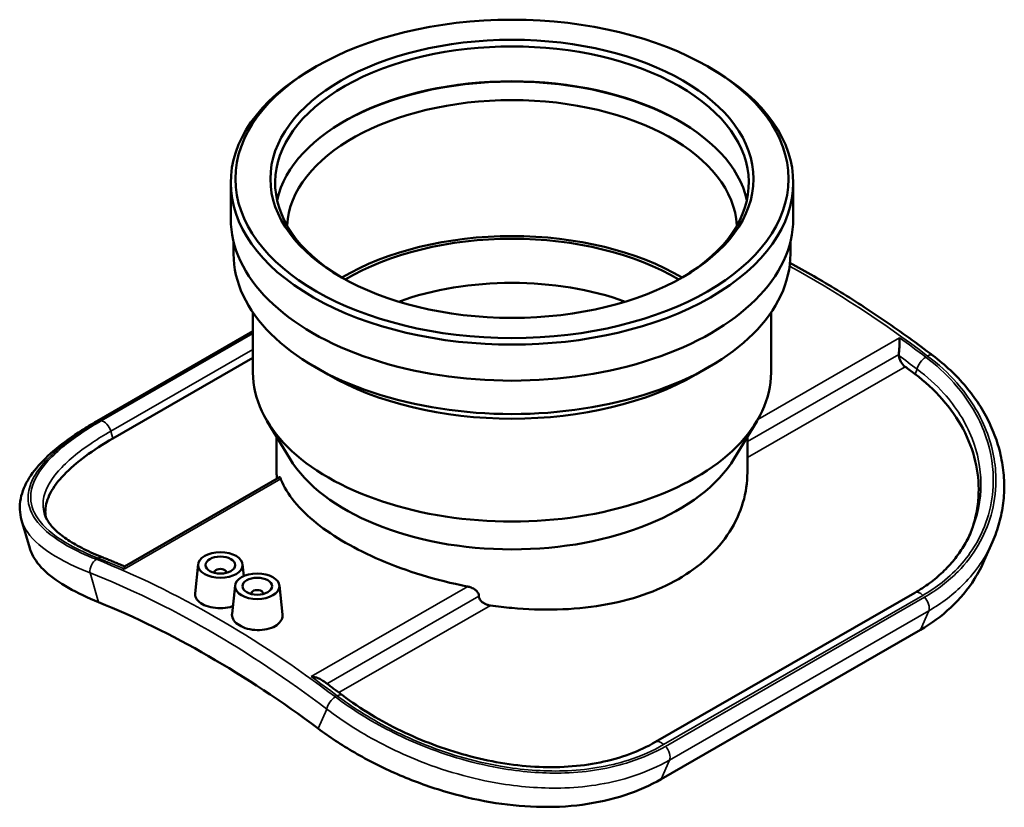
# Model space of a CAD drawing. Header units: millimetres. Extents: x -659 to 1046, y -498 to 815.
# Tile 1 of 8: x -659 to -327, y 460 to 726. Entities that reach past the tile are written whole.
import ezdxf

# ---------------------------------------------------------------- set-up
doc = ezdxf.new("R2010")
doc.units = ezdxf.units.MM
doc.layers.add('Visible (ANSI)', color=7, linetype='Continuous', lineweight=50)
doc.layers.add('Visible Narrow (ANSI)', color=7, linetype='Continuous', lineweight=35)

msp = doc.modelspace()

# ---------------------------------------------------------------- linework, layer by layer
at = {"layer": 'Visible (ANSI)'}
for p, q in [((-559.366, 709.875), (-560.501, 709.216)), ((-426.77, 709.875), (-425.634, 709.216)), ((-588.068, 658.5), (-588.068, 670.681)), ((-398.068, 658.5), (-398.068, 670.681)), ((-587.118, 646.686), (-587.118, 650.782)), ((-399.018, 646.686), (-399.018, 650.782)), ((-580.568, 606.586), (-580.568, 626.828)), ((-405.568, 606.586), (-405.568, 626.828)), ((-633.27, 590.13), (-580.568, 620.479)), ((-580.568, 611.495), (-627.86, 584.261)), ((-555.178, 605.839), (-559.827, 608.537)), ((-430.958, 605.839), (-426.309, 608.537)), ((-568.157, 577.523), (-575.713, 590.035)), ((-417.979, 577.523), (-410.422, 590.035)), ((-572.568, 572.756), (-572.568, 584.827)), ((-413.568, 572.756), (-413.568, 584.827)), ((-623.943, 541.041), (-571.585, 571.192)), ((-658.709, 556.703), (-655.926, 547.147)), ((-330.733, 549.36), (-333.532, 542.975)), ((-599.054, 541.763), (-600.111, 531.897)), ((-593.568, 539.044), (-593.568, 538.857)), ((-589.568, 539.044), (-589.568, 538.857)), ((-584.082, 541.763), (-583.654, 537.771)), ((-586.609, 534.596), (-587.64, 524.979)), ((-571.637, 534.596), (-570.582, 524.755)), ((-357.001, 532.127), (-444.541, 481.716)), ((-581.123, 531.877), (-581.123, 531.691)), ((-577.123, 531.877), (-577.123, 531.691)), ((-355.13, 519.578), (-442.67, 469.168))]:
    msp.add_line(p, q, dxfattribs=at)
for centre, major_axis in [((-493.068, 671.989), (-93.4, 0)), ((-493.068, 671.989), (-81.6, 0)), ((-591.568, 541.496), (-7.5, 0)), ((-591.568, 541.496), (-5, 0)), ((-579.123, 534.33), (-7.5, 0)), ((-579.123, 534.33), (-5, 0))]:
    msp.add_ellipse(centre, major_axis=major_axis, ratio=0.5758617, dxfattribs=at)
for centre, major_axis, ratio, start_param, end_param in [((-493.068, 670.681), (-80, 0), 0.5758617, 2.3700747, 7.0547033), ((-493.068, 670.681), (-95, 0), 0.5758617, 5.5016397, 10.2063236), ((-493.068, 658.909), (80, 0), 0.5758617, 0.1281227, 3.01347), ((-493.068, 658.5), (-80.5, 0), 0.5758617, 3.9262728, 5.4985052), ((-493.068, 654.821), (76, 0), 0.5758617, 0.0321489, 3.1094437), ((-493.068, 658.5), (-95, 0), 0.5758617, 0, 3.1415927), ((-493.068, 606.586), (-80, 0), 0.5758617, 3.9109167, 5.5138612), ((-493.068, 606.586), (-78.4, 0), 0.5758617, 3.9108242, 5.5139538), ((-493.068, 646.686), (-94.05, 0), 0.5758617, 0, 3.1415927), ((-493.068, 595.365), (-72, 0), 0.5758617, 4.1520485, 5.2727295), ((-359.916, 611.183), (1.772, -3.076), 0.5780931, 4.049502, 5.3592926), ((-493.068, 606.586), (-87.5, 0), 0.5758617, 0, 3.1415927), ((-493.068, 641.331), (87.5, 0), 0.5758617, 3.9231383, 5.5016397), ((-396.194, 335.353), (-181.149, 314.57), 0.5780931, 5.3461518, 5.3592926), ((-493.068, 592.56), (-79.5, 0), 0.5758617, 0.334669, 2.8069236), ((-591.568, 539.044), (-2, 0), 0.5758617, 2.9729035, 6.4518745), ((-579.123, 531.877), (-2, 0), 0.5758617, 2.9729035, 6.4518745), ((-595.598, 220.523), (177.156, -307.637), 0.5780931, 2.2098621, 2.5063943)]:
    msp.add_ellipse(centre, major_axis=major_axis, ratio=ratio, start_param=start_param, end_param=end_param, dxfattribs=at)
for points, knots in [([(-399.172, 643.586), (-393.836, 640.7), (-388.498, 637.623), (-377.764, 631.056), (-372.368, 627.561), (-361.613, 620.205), (-356.253, 616.345), (-350.92, 612.309)], [4.6821646, 4.6821646, 4.6821646, 4.6821646, 4.74344359, 4.74344359, 4.80555281, 4.80555281, 4.86766203, 4.86766203, 4.86766203, 4.86766203]), ([(-362.123, 618.248), (-362.123, 618.245), (-362.123, 618.243), (-362.124, 617.898), (-362.129, 617.509), (-362.152, 616.678), (-362.167, 616.236), (-362.211, 615.295), (-362.239, 614.791), (-362.298, 613.902), (-362.327, 613.522), (-362.375, 612.982), (-362.391, 612.811), (-362.408, 612.65)], [-1.60017156, -1.60017156, -1.60017156, -1.60017156, -1.59871497, -1.59871497, -1.4042178, -1.4042178, -1.2188358, -1.2188358, -1.03072763, -1.03072763, -0.88971997, -0.88971997, -0.81973878, -0.81973878, -0.81973878, -0.81973878]), ([(-350.92, 612.309), (-348.831, 610.728), (-346.85, 609.056), (-343.127, 605.542), (-341.385, 603.701), (-338.169, 599.871), (-336.694, 597.882), (-334.032, 593.781), (-332.846, 591.669), (-330.781, 587.351), (-329.902, 585.145), (-328.466, 580.672), (-327.909, 578.405), (-327.124, 573.847), (-326.898, 571.555), (-326.777, 566.984), (-326.883, 564.704), (-327.427, 560.194), (-327.863, 557.964), (-329.06, 553.589), (-329.819, 551.445), (-330.733, 549.36)], [0, 0, 0, 0, 0.8543842, 0.8543842, 1.7087685, 1.7087685, 2.5631527, 2.5631527, 3.417537, 3.417537, 4.2719212, 4.2719212, 5.1263054, 5.1263054, 5.9806897, 5.9806897, 6.8350739, 6.8350739, 7.6894581, 7.6894581, 8.5438424, 8.5438424, 8.5438424, 8.5438424]), ([(-356.931, 606.019), (-353.595, 603.501), (-350.463, 600.645), (-344.966, 594.405), (-342.601, 591.023), (-338.847, 583.974), (-337.456, 580.302), (-335.706, 572.962), (-335.348, 569.294), (-335.551, 562.321), (-336.108, 558.78), (-337.528, 554.11), (-337.957, 552.908), (-338.445, 551.722)], [34.6806131, 34.6806131, 34.6806131, 34.6806131, 36.1128785, 36.1128785, 37.5451439, 37.5451439, 38.9774093, 38.9774093, 40.4096747, 40.4096747, 41.8239239, 41.8239239, 42.3200576, 42.3200576, 42.3200576, 42.3200576]), ([(-658.709, 556.703), (-659.05, 557.873), (-659.25, 559.077), (-659.353, 561.501), (-659.256, 562.72), (-658.788, 565.129), (-658.418, 566.318), (-656.952, 569.821), (-655.506, 572.07), (-651.846, 576.469), (-649.627, 578.622), (-644.489, 582.88), (-641.569, 584.983), (-636.725, 588.088), (-635.033, 589.115), (-633.27, 590.13)], [5.2791591, 5.2791591, 5.2791591, 5.2791591, 6.0076496, 6.0076496, 6.7361402, 6.7361402, 7.4646308, 7.4646308, 8.921612, 8.921612, 10.3785931, 10.3785931, 11.8355743, 11.8355743, 12.5640649, 12.5640649, 12.5640649, 12.5640649]), ([(-650.568, 557.695), (-650.691, 558.479), (-650.729, 559.264), (-650.585, 561.887), (-650.028, 563.833), (-647.926, 567.847), (-646.382, 569.917), (-642.391, 574.085), (-639.942, 576.188), (-634.343, 580.316), (-631.194, 582.341), (-627.86, 584.261)], [16.7763587, 16.7763587, 16.7763587, 16.7763587, 17.3763389, 17.3763389, 18.7905882, 18.7905882, 20.2048374, 20.2048374, 21.6190866, 21.6190866, 23.0333358, 23.0333358, 23.0333358, 23.0333358]), ([(-500.378, 527.828), (-497.916, 527.477), (-495.472, 527.193), (-488.09, 526.524), (-482.939, 526.329), (-472.688, 526.603), (-467.586, 527.071), (-457.793, 528.717), (-453.093, 529.897), (-444.394, 532.898), (-440.395, 534.72), (-433.311, 538.799), (-429.992, 541.191), (-424.15, 546.564), (-421.626, 549.545), (-417.576, 555.87), (-416.047, 559.22), (-414.043, 566.004), (-413.568, 569.438), (-413.568, 572.756)], [17.3052144, 17.3052144, 17.3052144, 17.3052144, 18.0307632, 18.0307632, 19.5334081, 19.5334081, 21.0360531, 21.0360531, 22.538698, 22.538698, 24.0413429, 24.0413429, 25.5439879, 25.5439879, 27.0466328, 27.0466328, 28.5492777, 28.5492777, 30.0519227, 30.0519227, 30.0519227, 30.0519227]), ([(-571.585, 571.192), (-571.524, 571.226), (-571.448, 571.171), (-571.295, 570.924), (-571.222, 570.768), (-571.148, 570.578)], [0.28257635, 0.28257635, 0.28257635, 0.28257635, 0.43115074, 0.43115074, 0.54543714, 0.54543714, 0.54543714, 0.54543714]), ([(-571.148, 570.578), (-571.129, 570.529), (-571.11, 570.48), (-570.088, 567.908), (-568.559, 565.37), (-564.509, 560.392), (-561.985, 557.949), (-556.142, 553.289), (-552.824, 551.072), (-545.742, 546.994), (-541.743, 544.997), (-533.045, 541.284), (-528.345, 539.567), (-518.551, 536.572), (-513.449, 535.292), (-508.224, 534.266), (-508.125, 534.247), (-508.026, 534.228)], [7.483182, 7.483182, 7.483182, 7.483182, 7.5121952, 7.5121952, 9.0145431, 9.0145431, 10.5168911, 10.5168911, 12.0192391, 12.0192391, 13.521587, 13.521587, 15.023935, 15.023935, 16.526283, 16.526283, 16.5552962, 16.5552962, 16.5552962, 16.5552962]), ([(-631.133, 544.003), (-633.479, 544.929), (-635.655, 545.894), (-639.618, 547.879), (-641.403, 548.9), (-644.537, 550.963), (-645.884, 552.006), (-648.112, 554.068), (-648.992, 555.085), (-650.309, 557.043), (-650.749, 557.981), (-651.015, 558.893)], [0, 0, 0, 0, 1.0439858, 1.0439858, 2.0879715, 2.0879715, 3.1319573, 3.1319573, 4.175943, 4.175943, 5.2199288, 5.2199288, 5.2199288, 5.2199288]), ([(-338.068, 552.554), (-338.788, 550.911), (-339.624, 549.31), (-341.521, 546.208), (-342.581, 544.707), (-344.917, 541.826), (-346.192, 540.445), (-348.946, 537.818), (-350.425, 536.573), (-353.574, 534.233), (-355.243, 533.139), (-357.001, 532.127)], [8.4478674, 8.4478674, 8.4478674, 8.4478674, 9.2428208, 9.2428208, 10.0377743, 10.0377743, 10.8327278, 10.8327278, 11.6276812, 11.6276812, 12.4226347, 12.4226347, 12.4226347, 12.4226347]), ([(-655.924, 547.147), (-655.731, 546.481), (-655.477, 545.816), (-654.203, 543.148), (-652.671, 541.171), (-648.53, 537.357), (-645.916, 535.516), (-639.837, 532.043), (-636.372, 530.411), (-632.68, 528.922)], [32.8589179, 32.8589179, 32.8589179, 32.8589179, 33.3811769, 33.3811769, 34.9648008, 34.9648008, 36.5484246, 36.5484246, 38.1320484, 38.1320484, 38.1320484, 38.1320484]), ([(-623.938, 541.044), (-624.417, 541.249), (-624.896, 541.452), (-625.855, 541.856), (-626.336, 542.056), (-627.296, 542.455), (-627.776, 542.652), (-628.736, 543.044), (-629.215, 543.238), (-630.175, 543.623), (-630.654, 543.814), (-631.133, 544.003)], [1.698319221, 1.698319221, 1.698319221, 1.698319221, 1.703852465, 1.703852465, 1.709406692, 1.709406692, 1.71496092, 1.71496092, 1.720515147, 1.720515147, 1.726069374, 1.726069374, 1.726069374, 1.726069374]), ([(-355.13, 519.578), (-351.44, 521.704), (-347.951, 524.244), (-341.741, 530.049), (-339.021, 533.314), (-335.551, 538.805), (-334.459, 540.864), (-333.533, 542.975)], [51.0699455, 51.0699455, 51.0699455, 51.0699455, 52.6356537, 52.6356537, 54.201362, 54.201362, 55.0833814, 55.0833814, 55.0833814, 55.0833814]), ([(-624.013, 540.135), (-624.013, 540.137), (-624.013, 540.139), (-624.012, 540.407), (-624.006, 540.623), (-623.984, 540.925), (-623.968, 541.017), (-623.946, 541.039), (-623.944, 541.04), (-623.943, 541.041)], [-1.60017156, -1.60017156, -1.60017156, -1.60017156, -1.59871497, -1.59871497, -1.4042178, -1.4042178, -1.2188358, -1.2188358, -1.20868004, -1.20868004, -1.20868004, -1.20868004]), ([(-508.026, 534.228), (-507.639, 534.153), (-507.244, 534.04), (-506.32, 533.676), (-505.811, 533.386), (-505.072, 532.784), (-504.768, 532.453), (-504.352, 531.734), (-504.243, 531.346), (-504.243, 530.984), (-504.243, 530.98), (-504.243, 530.977), (-504.243, 530.973)], [-0.54543714, -0.54543714, -0.54543714, -0.54543714, -0.43115074, -0.43115074, -0.26608255, -0.26608255, -0.13304128, -0.13304128, 0, 0, 0, 0.0013175, 0.0013175, 0.0013175, 0.0013175]), ([(-587.362, 527.575), (-587.665, 527.476), (-587.979, 527.386), (-589.353, 527.057), (-590.495, 526.932), (-592.638, 526.922), (-593.782, 527.037), (-595.887, 527.511), (-596.848, 527.871), (-598.369, 528.701), (-599.029, 529.228), (-599.907, 530.383), (-600.124, 531.013), (-600.127, 531.702), (-600.122, 531.799), (-600.111, 531.897)], [0.2225663, 0.2225663, 0.2225663, 0.2225663, 0.3213169, 0.3213169, 0.6426337, 0.6426337, 0.9642861, 0.9642861, 1.2859386, 1.2859386, 1.6082553, 1.6082553, 1.930572, 1.930572, 1.9825798, 1.9825798, 1.9825798, 1.9825798]), ([(-504.243, 530.973), (-504.243, 530.969), (-504.243, 530.966), (-504.243, 530.962), (-504.243, 530.603), (-504.135, 530.218), (-503.724, 529.507), (-503.422, 529.182), (-502.658, 528.577), (-502.111, 528.292), (-501.151, 527.972), (-500.761, 527.883), (-500.378, 527.828)], [-0.00131748, -0.00131748, -0.00131748, -0.00131748, 0, 0, 0, 0.13187711, 0.13187711, 0.26375421, 0.26375421, 0.43833964, 0.43833964, 0.54956955, 0.54956955, 0.54956955, 0.54956955]), ([(-573.064, 520.86), (-573.825, 520.422), (-574.788, 520.051), (-576.898, 519.582), (-578.045, 519.483), (-580.194, 519.536), (-581.339, 519.691), (-583.444, 520.253), (-584.405, 520.66), (-585.919, 521.577), (-586.574, 522.149), (-587.443, 523.387), (-587.657, 524.053), (-587.656, 524.776), (-587.65, 524.877), (-587.639, 524.979)], [0, 0, 0, 0, 0.3225993, 0.3225993, 0.6451987, 0.6451987, 0.9675154, 0.9675154, 1.2898321, 1.2898321, 1.6114845, 1.6114845, 1.9331369, 1.9331369, 1.9850566, 1.9850566, 1.9850566, 1.9850566]), ([(-570.583, 524.755), (-570.571, 524.648), (-570.565, 524.543), (-570.562, 523.794), (-570.774, 523.109), (-571.645, 521.861), (-572.303, 521.298), (-573.064, 520.86)], [4.45381556, 4.45381556, 4.45381556, 4.45381556, 4.50607597, 4.50607597, 4.82880869, 4.82880869, 5.15154141, 5.15154141, 5.15154141, 5.15154141]), ([(-560.891, 503.785), (-560.887, 503.785), (-560.883, 503.784), (-560.351, 503.747), (-559.824, 503.664), (-558.842, 503.412), (-558.377, 503.246), (-557.708, 502.913), (-557.474, 502.774), (-557.261, 502.62)], [-0.00119103, -0.00119103, -0.00119103, -0.00119103, 0, 0, 0.15903688, 0.15903688, 0.31062045, 0.31062045, 0.39877054, 0.39877054, 0.39877054, 0.39877054]), ([(-550.324, 497.48), (-550.786, 497.829), (-551.247, 498.177), (-552.171, 498.87), (-552.633, 499.216), (-553.558, 499.904), (-554.02, 500.246), (-554.946, 500.929), (-555.408, 501.269), (-556.334, 501.946), (-556.798, 502.284), (-557.261, 502.62)], [1.41552328, 1.41552328, 1.41552328, 1.41552328, 1.420898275, 1.420898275, 1.426273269, 1.426273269, 1.431648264, 1.431648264, 1.437023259, 1.437023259, 1.442398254, 1.442398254, 1.442398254, 1.442398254]), ([(-444.541, 481.716), (-447.287, 480.135), (-450.248, 478.754), (-456.534, 476.435), (-459.859, 475.496), (-466.784, 474.086), (-470.383, 473.612), (-477.761, 473.135), (-481.538, 473.128), (-489.179, 473.563), (-493.043, 474.003), (-500.769, 475.299), (-504.63, 476.153), (-512.262, 478.231), (-516.033, 479.455), (-523.402, 482.223), (-527.001, 483.767), (-533.957, 487.125), (-537.312, 488.94), (-543.995, 492.957), (-547.286, 495.18), (-550.324, 497.48)], [0, 0, 0, 0, 1.2422664, 1.2422664, 2.4845328, 2.4845328, 3.7236988, 3.7236988, 4.9558319, 4.9558319, 6.1824027, 6.1824027, 7.4045622, 7.4045622, 8.6239882, 8.6239882, 9.8446834, 9.8446834, 11.0725516, 11.0725516, 12.4226642, 12.4226642, 12.4226642, 12.4226642]), ([(-558.516, 486.214), (-554.825, 483.451), (-550.676, 480.698), (-541.673, 475.486), (-536.819, 473.027), (-526.71, 468.635), (-521.446, 466.699), (-510.863, 463.513), (-505.543, 462.264), (-495.306, 460.519), (-490.044, 459.956), (-479.564, 459.623), (-474.345, 459.855), (-464.306, 461.167), (-459.477, 462.25), (-450.504, 465.187), (-446.361, 467.042), (-442.67, 469.168)], [12.9378971, 12.9378971, 12.9378971, 12.9378971, 14.5215209, 14.5215209, 16.1051447, 16.1051447, 17.6887686, 17.6887686, 19.2723924, 19.2723924, 20.8381006, 20.8381006, 22.4038089, 22.4038089, 23.9695171, 23.9695171, 25.5352253, 25.5352253, 25.5352253, 25.5352253])]:
    msp.add_open_spline(points, degree=3, knots=knots, dxfattribs=at)
for points in [[(-362.408, 612.65), (-362.421, 612.523), (-362.421, 612.396), (-362.408, 612.269)], [(-572.568, 572.756), (-572.568, 572.074), (-572.53, 571.385), (-572.454, 570.692)]]:
    msp.add_open_spline(points, degree=3, dxfattribs=at)
at = {"layer": 'Visible Narrow (ANSI)'}
for p, q in [((-632.418, 590.284), (-580.568, 620.142)), ((-580.568, 619.724), (-631.82, 590.21)), ((-362.123, 618.248), (-410.065, 590.64)), ((-628.579, 586.73), (-580.568, 614.378)), ((-362.408, 612.65), (-413.568, 583.189)), ((-413.568, 577.818), (-360.267, 608.512)), ((-356.931, 606.019), (-356.209, 607.666)), ((-628.579, 586.73), (-627.86, 584.261)), ((-624.013, 540.135), (-571.148, 570.578)), ((-632.68, 528.922), (-635.584, 538.889)), ((-508.026, 534.228), (-560.891, 503.785)), ((-504.243, 530.973), (-555.592, 501.403)), ((-441.856, 480.817), (-354.316, 531.228)), ((-353.718, 530.612), (-441.258, 480.202)), ((-551.516, 498.379), (-500.378, 527.828)), ((-439.85, 475.601), (-352.31, 526.012)), ((-352.31, 526.012), (-355.13, 519.578)), ((-555.613, 492.837), (-558.516, 486.214)), ((-442.67, 469.168), (-439.85, 475.601))]:
    msp.add_line(p, q, dxfattribs=at)
for centre, major_axis, ratio, start_param, end_param in [((-393.048, 337.165), (184.243, -319.943), 0.5780931, 2.2028552, 2.3820693), ((-393.684, 336.798), (-184.243, 319.943), 0.5780931, 5.3444478, 5.37853), ((-396.194, 335.353), (182.471, -316.866), 0.5780931, 2.2028552, 2.22708), ((-353.062, 609.478), (2.142, 2.831), 0.4820813, 0, 0.850206), ((-353.699, 609.112), (2.142, 2.831), 0.4820813, 0.850206, 2.4210023), ((-631.499, 587.053), (-1.772, 3.076), 0.5780931, 5.8745548, 6.2831853), ((-630.906, 586.981), (-1.772, 3.076), 0.5780931, 4.3134674, 5.8720933), ((-633.073, 540.335), (-1.304, -3.302), 0.6601952, 3.8340679, 5.4048642), ((-593.088, 221.969), (-184.243, 319.943), 0.5780931, 5.3444478, 5.6549939), ((-632.437, 540.701), (1.304, 3.302), 0.6601952, 0, 0.6924752), ((-592.452, 222.335), (184.243, -319.943), 0.5780931, 2.479319, 2.5134012), ((-595.598, 220.523), (182.471, -316.866), 0.5780931, 2.2028552, 2.5134012), ((-355.229, 529.051), (-1.772, 3.076), 0.5780931, 5.1273484, 6.2831853), ((-354.637, 528.441), (1.772, -3.076), 0.5780931, 0.402789, 1.9832942), ((-592.452, 222.335), (184.243, -319.943), 0.5780931, 2.2028552, 2.2369374), ((-553.103, 494.283), (2.142, 2.831), 0.4820813, 0.850206, 2.4210023), ((-552.466, 494.649), (2.142, 2.831), 0.4820813, 0, 0.850206), ((-442.769, 478.64), (-1.772, 3.076), 0.5780931, 5.1273484, 6.2831853), ((-442.177, 478.03), (1.772, -3.076), 0.5780931, 0.402789, 1.9832942)]:
    msp.add_ellipse(centre, major_axis=major_axis, ratio=ratio, start_param=start_param, end_param=end_param, dxfattribs=at)
for points, knots in [([(-352.674, 612.122), (-349.016, 609.353), (-345.711, 606.304), (-338.498, 598.106), (-335.133, 592.671), (-330.68, 581.382), (-329.572, 575.535), (-329.638, 565.875), (-330.19, 562.012), (-333.247, 551.276), (-337.057, 544.777), (-345.632, 536.008), (-349.445, 533.073), (-353.718, 530.612)], [0, 0, 0, 0, 1.5557994, 1.5557994, 3.8949679, 3.8949679, 6.2125148, 6.2125148, 7.7862986, 7.7862986, 10.751338, 10.751338, 12.5640649, 12.5640649, 12.5640649, 12.5640649]), ([(-354.316, 531.228), (-351.999, 532.563), (-349.818, 534.037), (-342.823, 539.568), (-338.783, 544.272), (-332.254, 556.003), (-330.4, 563.317), (-330.57, 576.139), (-331.65, 581.576), (-335.96, 592.565), (-339.389, 598.07), (-346.61, 606.174), (-349.796, 609.095), (-353.311, 611.756)], [-12.4226347, -12.4226347, -12.4226347, -12.4226347, -11.4394873, -11.4394873, -9.0303451, -9.0303451, -6.0292444, -6.0292444, -3.867084, -3.867084, -1.4949221, -1.4949221, 0, 0, 0, 0]), ([(-356.209, 607.666), (-352.871, 605.181), (-349.85, 602.445), (-343.008, 594.838), (-339.767, 589.653), (-335.716, 579.282), (-334.715, 574.141), (-334.63, 563.368), (-335.793, 557.756), (-338.069, 552.555)], [0, 0, 0, 0, 1.4949221, 1.4949221, 3.867084, 3.867084, 6.0292444, 6.0292444, 8.4478674, 8.4478674, 8.4478674, 8.4478674]), ([(-633.462, 543.425), (-637.12, 544.87), (-640.425, 546.413), (-647.637, 550.477), (-651.003, 553.099), (-655.456, 558.589), (-656.564, 561.456), (-656.498, 566.445), (-655.946, 568.511), (-652.889, 574.579), (-649.078, 578.684), (-640.504, 585.309), (-636.691, 587.823), (-632.418, 590.284)], [0, 0, 0, 0, 1.5557994, 1.5557994, 3.8949679, 3.8949679, 6.2125148, 6.2125148, 7.7862986, 7.7862986, 10.751338, 10.751338, 12.5640649, 12.5640649, 12.5640649, 12.5640649]), ([(-631.82, 590.21), (-634.137, 588.876), (-636.318, 587.524), (-643.313, 582.837), (-647.353, 579.469), (-653.882, 572.039), (-655.736, 568.009), (-655.566, 561.393), (-654.486, 558.716), (-650.176, 553.353), (-646.747, 550.69), (-639.525, 546.661), (-636.34, 545.18), (-632.825, 543.792)], [-12.4226347, -12.4226347, -12.4226347, -12.4226347, -11.4394873, -11.4394873, -9.0303451, -9.0303451, -6.0292444, -6.0292444, -3.867084, -3.867084, -1.4949221, -1.4949221, 0, 0, 0, 0]), ([(-651.013, 558.893), (-651.296, 559.862), (-651.446, 560.844), (-651.516, 565.524), (-649.712, 569.377), (-643.434, 576.474), (-639.564, 579.69), (-632.876, 584.165), (-630.792, 585.455), (-628.579, 586.73)], [5.2199288, 5.2199288, 5.2199288, 5.2199288, 6.0292444, 6.0292444, 9.0303451, 9.0303451, 11.4394873, 11.4394873, 12.4226347, 12.4226347, 12.4226347, 12.4226347]), ([(-658.707, 556.703), (-658.189, 554.925), (-657.251, 553.193), (-653.625, 548.685), (-650.174, 546.009), (-642.757, 541.89), (-639.354, 540.336), (-635.584, 538.889)], [-5.2791591, -5.2791591, -5.2791591, -5.2791591, -3.8949679, -3.8949679, -1.5557994, -1.5557994, 0, 0, 0, 0]), ([(-352.31, 526.012), (-347.847, 528.582), (-343.858, 531.644), (-336.301, 539.332), (-333.019, 544.16), (-330.735, 549.362)], [-12.5640649, -12.5640649, -12.5640649, -12.5640649, -10.751338, -10.751338, -8.5438424, -8.5438424, -8.5438424, -8.5438424]), ([(-441.258, 480.202), (-444.907, 478.1), (-448.89, 476.345), (-459.926, 472.755), (-467.386, 471.512), (-481.882, 471.016), (-488.829, 471.505), (-505.302, 474.201), (-514.839, 476.977), (-530.954, 483.56), (-537.739, 487.04), (-547.002, 492.809), (-549.952, 494.836), (-552.715, 496.926)], [0, 0, 0, 0, 1.548117, 1.548117, 4.0251042, 4.0251042, 6.1548306, 6.1548306, 9.0653737, 9.0653737, 11.3892983, 11.3892983, 12.5641564, 12.5641564, 12.5641564, 12.5641564]), ([(-552.078, 497.293), (-549.657, 495.46), (-547.09, 493.678), (-538.106, 487.961), (-531.116, 484.326), (-515.158, 477.785), (-506.056, 475.091), (-489.798, 472.273), (-482.643, 471.722), (-467.958, 472.18), (-460.501, 473.403), (-449.475, 476.971), (-445.497, 478.721), (-441.856, 480.817)], [-12.4226642, -12.4226642, -12.4226642, -12.4226642, -11.3929262, -11.3929262, -8.9887124, -8.9887124, -6.2045559, -6.2045559, -4.0162249, -4.0162249, -1.5447019, -1.5447019, 0, 0, 0, 0]), ([(-555.613, 492.837), (-552.766, 490.65), (-549.722, 488.532), (-540.153, 482.51), (-533.133, 478.884), (-516.434, 472.045), (-506.536, 469.176), (-489.418, 466.413), (-482.192, 465.925), (-467.103, 466.486), (-459.33, 467.802), (-447.819, 471.569), (-443.662, 473.406), (-439.85, 475.601)], [-12.5641564, -12.5641564, -12.5641564, -12.5641564, -11.3892983, -11.3892983, -9.0653737, -9.0653737, -6.1548306, -6.1548306, -4.0251042, -4.0251042, -1.548117, -1.548117, 0, 0, 0, 0])]:
    msp.add_open_spline(points, degree=3, knots=knots, dxfattribs=at)

doc.saveas('drawing.dxf')
